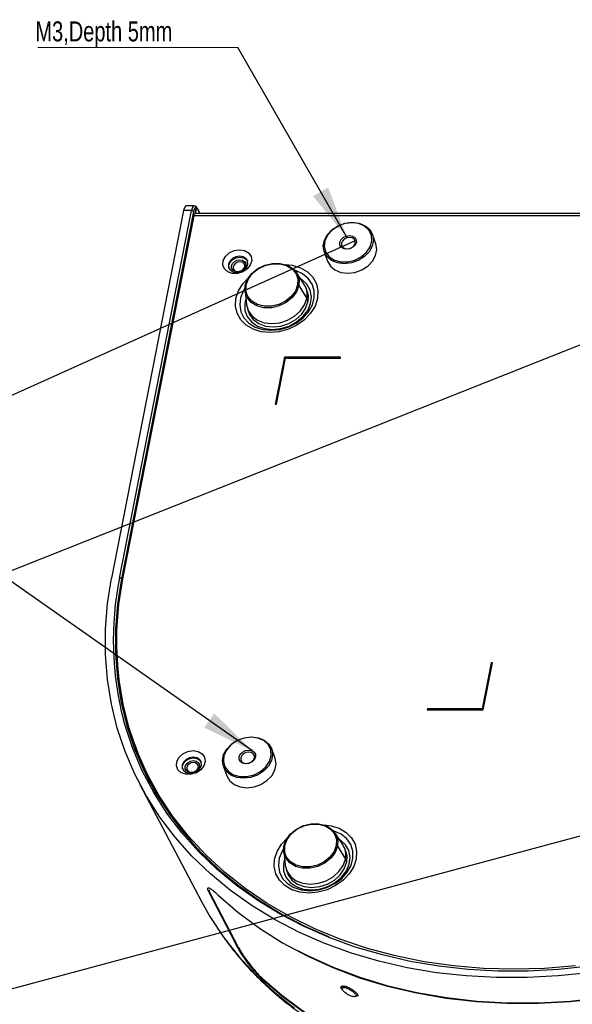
# Model space of a CAD drawing. Header units: millimetres. Extents: x 0 to 1100, y 0 to 813.
# Tile 16 of 24: x 576 to 673, y 152 to 324. Entities that reach past the tile are written whole.
import ezdxf

# ---------------------------------------------------------------- set-up
doc = ezdxf.new("R2010")
doc.units = ezdxf.units.MM
doc.styles.add('SLDTEXTSTYLE0', font='TXT', dxfattribs={"width": 0.75})
doc.dimstyles.new('SLDDIMSTYLE4', dxfattribs={"dimtxt": 0.18, "dimasz": 9.3, "dimexe": 0, "dimexo": 0.0625, "dimgap": 0, "dimtad": 0, "dimtih": 1, "dimtoh": 1, "dimdec": 0, "dimrnd": 1e-09, "dimzin": 0, "dimdsep": 46, "dimtxsty": 'Standard', "dimsah": 1, "dimcen": 0.09, "dimadec": 0, "dimazin": 0, "dimtfac": 9.3, "dimtdec": 0, "dimtofl": 0, "dimtmove": 0, "dimatfit": 3, "dimfxl": 1, "dimfrac": 2, "dimtolj": 1, "dimtzin": 0, "dimarcsym": 0})
doc.dimstyles.new('SLDDIMSTYLE5', dxfattribs={"dimtxt": 0.18, "dimasz": 9.3, "dimexe": 0, "dimexo": 0.0625, "dimgap": 0, "dimtad": 0, "dimtih": 1, "dimtoh": 1, "dimdec": 0, "dimrnd": 1e-09, "dimzin": 0, "dimdsep": 46, "dimtxsty": 'Standard', "dimblk1": 'NONE', "dimblk2": 'NONE', "dimsah": 1, "dimcen": 0.09, "dimadec": 0, "dimazin": 0, "dimtfac": 9.3, "dimtdec": 0, "dimtofl": 0, "dimtmove": 0, "dimatfit": 3, "dimldrblk": 'NONE', "dimfxl": 1, "dimfrac": 2, "dimtolj": 1, "dimtzin": 0, "dimarcsym": 0})

# ---------------------------------------------------------------- blocks, each defined once
blk = doc.blocks.new('_None')
blk = doc.blocks.new('SW_NOTE_0_2')
at = {"color": 0, "linetype": 'Continuous', "lineweight": 0}
blk.add_line((-35.02, 0), (0, 0), dxfattribs=at)
at = {"color": 0, "linetype": 'Continuous', "lineweight": 0, "insert": (-35.47, 4.56), "char_height": 3.5, "attachment_point": 1, "style": 'SLDTEXTSTYLE0'}
blk.add_mtext('M3,Depth 5mm', dxfattribs=at)

msp = doc.modelspace()

# ---------------------------------------------------------------- linework, layer by layer
at = {"color": 7, "linetype": 'Continuous', "lineweight": 25}
for p, q in [((606.649, 291.526), (605.279, 291.526)), ((604.782, 290.713), (592.16, 226.324)), ((593.54, 226.324), (606.162, 290.713)), ((606.509, 290.55), (593.887, 226.161)), ((606.162, 290.713), (604.782, 290.713)), ((607.016, 291.223), (606.814, 290.196)), ((770.689, 290.175), (606.818, 290.196)), ((607.028, 291.25), (606.822, 290.196)), ((606.823, 290.196), (607.024, 291.219)), ((607.024, 291.219), (607.028, 291.25)), ((607.688, 290.196), (607.27, 291.029)), ((594.14, 226.205), (606.605, 289.789)), ((770.475, 289.769), (606.605, 289.789)), ((638.488, 284.872), (637.89, 286.534)), ((629.423, 283.483), (630.021, 281.822)), ((625.883, 277.849), (624.561, 279.853)), ((615.545, 276.605), (615.804, 274.218)), ((624.99, 277.572), (626.362, 275.299)), ((626.45, 276.553), (626.236, 277.147)), ((626.362, 275.299), (626.576, 274.705)), ((615.981, 273.452), (616.195, 272.859)), ((622.463, 264.997), (620.854, 256.787)), ((622.474, 264.967), (620.87, 256.787)), ((621.046, 256.787), (622.624, 264.836)), ((632.296, 264.996), (622.463, 264.997)), ((622.474, 264.967), (622.463, 264.997)), ((632.291, 264.966), (622.474, 264.967)), ((622.624, 264.836), (632.265, 264.835)), ((632.265, 264.835), (632.296, 264.996)), ((620.854, 256.787), (621.046, 256.787)), ((658.727, 211.467), (657.15, 203.419)), ((658.738, 211.438), (657.16, 203.389)), ((657.311, 203.258), (658.92, 211.467)), ((658.92, 211.467), (658.727, 211.467)), ((658.738, 211.438), (658.727, 211.467)), ((658.914, 211.438), (658.738, 211.438)), ((647.509, 203.42), (647.478, 203.259)), ((647.478, 203.259), (657.311, 203.258)), ((647.52, 203.39), (647.494, 203.259)), ((657.15, 203.419), (647.509, 203.42)), ((647.52, 203.39), (647.509, 203.42)), ((657.16, 203.389), (647.52, 203.39)), ((657.16, 203.389), (657.15, 203.419)), ((596.115, 197.39), (596.329, 196.796)), ((596.136, 196.742), (596.141, 196.729)), ((620.817, 194.727), (620.219, 196.389)), ((611.751, 193.338), (612.35, 191.677)), ((597.12, 190.163), (607.909, 169.658)), ((632.664, 179.652), (631.342, 181.656)), ((622.325, 178.408), (622.585, 176.021)), ((631.771, 179.375), (633.143, 177.102)), ((633.23, 178.356), (633.016, 178.95)), ((633.143, 177.102), (633.357, 176.508)), ((622.762, 175.255), (622.975, 174.662)), ((609.248, 171.6), (609.099, 171.499)), ((609.099, 171.499), (613.085, 163.865)), ((614.326, 161.742), (609.374, 171.227)), ((609.374, 171.227), (609.374, 171.227)), ((613.121, 164.049), (613.085, 163.865)), ((613.085, 163.865), (613.183, 163.932)), ((613.085, 163.865), (614.196, 161.739))]:
    msp.add_line(p, q, dxfattribs=at)
at = {"color": 8, "linetype": 'Continuous', "lineweight": 25}
for p, q in [((607.643, 290.196), (607.284, 290.91)), ((594.064, 225.809), (593.887, 226.161)), ((614.196, 161.739), (614.293, 161.805)), ((618.653, 156.119), (618.554, 156.052))]:
    msp.add_line(p, q, dxfattribs=at)
at = {"color": 7, "linetype": 'Continuous', "lineweight": 25, "flags": 128}
for points in [[(606.605, 289.789), (606.639, 289.932), (606.679, 290.048), (606.725, 290.133), (606.775, 290.182), (606.818, 290.196)], [(634.366, 288.63), (635.56, 288.483), (636.599, 288.055), (637.4, 287.38), (637.897, 286.513), (638.051, 285.523), (637.849, 284.492), (637.307, 283.503), (636.47, 282.636), (635.404, 281.961), (634.197, 281.533), (632.946, 281.387), (631.753, 281.533), (630.713, 281.962), (629.913, 282.637), (629.415, 283.504), (629.261, 284.494), (629.463, 285.524), (630.005, 286.514), (630.842, 287.381), (631.908, 288.056), (633.115, 288.484), (634.366, 288.63)], [(634.292, 288.588), (633.04, 288.434), (631.839, 287.987), (630.795, 287.285), (630.002, 286.392), (629.53, 285.386), (629.421, 284.358), (629.684, 283.397), (630.296, 282.59), (631.204, 282.009), (632.325, 281.705), (633.56, 281.705), (634.801, 282.009), (635.936, 282.59), (636.864, 283.396), (637.504, 284.357), (637.798, 285.385), (637.72, 286.391), (637.277, 287.285), (636.509, 287.986), (635.484, 288.434), (634.292, 288.588)], [(630.021, 281.822), (630.511, 280.975), (631.312, 280.3), (632.351, 279.872), (633.545, 279.725), (634.796, 279.871), (636.003, 280.3), (637.068, 280.975), (637.906, 281.842), (638.448, 282.831), (638.65, 283.862), (638.496, 284.851), (638.488, 284.872)], [(633.85, 286.334), (634.385, 286.242), (634.803, 285.981), (635.04, 285.589), (635.06, 285.127), (634.859, 284.665), (634.469, 284.273), (633.948, 284.012), (633.377, 283.92), (632.841, 284.012), (632.424, 284.274), (632.187, 284.665), (632.167, 285.127), (632.368, 285.589), (632.758, 285.981), (633.279, 286.243), (633.85, 286.334)], [(633.864, 285.985), (633.388, 285.908), (632.954, 285.69), (632.629, 285.364), (632.462, 284.979), (632.478, 284.594), (632.675, 284.267), (633.023, 284.049), (633.47, 283.973), (633.946, 284.049), (634.38, 284.267), (634.705, 284.594), (634.872, 284.979), (634.856, 285.364), (634.658, 285.69), (634.31, 285.908), (633.864, 285.985)], [(614.586, 283.832), (615.464, 283.691), (616.168, 283.286), (616.603, 282.672), (616.71, 281.932), (616.475, 281.167), (615.929, 280.478), (615.147, 279.96), (614.233, 279.682), (613.312, 279.683), (612.508, 279.96), (611.929, 280.479), (611.653, 281.167), (611.718, 281.933), (612.115, 282.673), (612.791, 283.286), (613.653, 283.691), (614.586, 283.832)], [(614.616, 282.694), (613.949, 282.587), (613.342, 282.282), (612.887, 281.825), (612.653, 281.286), (612.675, 280.747), (612.951, 280.29), (613.439, 279.984), (614.064, 279.877), (614.73, 279.984), (615.337, 280.289), (615.793, 280.746), (616.027, 281.285), (616.004, 281.824), (615.728, 282.281), (615.24, 282.587), (614.616, 282.694)], [(612.721, 280.624), (612.703, 281.146), (612.937, 281.685), (613.392, 282.142), (613.999, 282.447), (614.666, 282.555), (615.291, 282.447), (615.778, 282.142), (616.009, 281.808)], [(614.638, 282.074), (615.102, 281.994), (615.464, 281.767), (615.669, 281.428), (615.686, 281.027), (615.512, 280.627), (615.174, 280.287), (614.723, 280.061), (614.228, 279.981), (613.764, 280.061), (613.401, 280.288), (613.196, 280.627), (613.179, 281.028), (613.353, 281.428), (613.691, 281.767), (614.143, 281.994), (614.638, 282.074)], [(614.652, 281.724), (614.252, 281.66), (613.887, 281.477), (613.614, 281.203), (613.474, 280.879), (613.487, 280.556), (613.653, 280.282), (613.946, 280.098), (614.32, 280.034), (614.72, 280.098), (615.085, 280.281), (615.358, 280.555), (615.498, 280.879), (615.485, 281.202), (615.319, 281.477), (615.027, 281.66), (614.652, 281.724)], [(615.589, 277.573), (615.996, 278.678), (616.751, 279.694), (617.793, 280.538), (619.037, 281.142), (620.382, 281.457), (621.72, 281.456), (622.942, 281.142), (623.949, 280.538), (624.66, 279.693), (625.016, 278.677), (624.99, 277.572)], [(615.744, 277.674), (616.134, 278.735), (616.858, 279.709), (617.858, 280.519), (619.051, 281.098), (620.342, 281.4), (621.626, 281.4), (622.798, 281.098), (623.764, 280.518), (624.446, 279.708), (624.753, 278.917)], [(620.375, 269.877), (621.844, 270.028), (623.279, 270.474), (624.592, 271.185), (625.699, 272.118), (626.531, 273.213), (627.036, 274.402), (627.181, 275.61), (626.959, 276.762), (626.382, 277.784), (625.488, 278.613), (625.298, 278.737)], [(624.99, 277.572), (624.583, 276.466), (623.828, 275.45), (622.786, 274.606), (621.542, 274.003), (620.197, 273.688), (618.859, 273.688), (617.637, 274.003), (616.63, 274.607), (615.92, 275.451), (615.563, 276.467), (615.589, 277.573)], [(615.589, 277.573), (615.59, 277.593), (615.597, 277.613), (615.61, 277.63), (615.628, 277.645), (615.652, 277.658), (615.679, 277.667), (615.71, 277.672), (615.744, 277.674)], [(624.763, 277.673), (624.372, 276.612), (623.648, 275.637), (622.649, 274.828), (621.455, 274.248), (620.164, 273.947), (618.881, 273.947), (617.708, 274.249), (616.742, 274.828), (616.06, 275.638), (615.807, 276.226)], [(626.45, 276.553), (626.62, 275.841), (626.576, 274.705)], [(615.689, 275.275), (615.49, 274.404), (615.528, 273.215), (615.931, 272.119), (616.672, 271.186), (617.706, 270.475), (618.967, 270.029), (620.375, 269.877)], [(615.804, 274.218), (615.811, 274.165), (616.128, 273.107), (616.785, 272.198), (617.737, 271.501), (618.918, 271.063), (620.248, 270.913), (621.638, 271.062), (622.991, 271.5), (624.216, 272.197), (625.229, 273.106), (625.961, 274.164), (626.362, 275.299)], [(616.195, 272.859), (616.342, 272.513), (616.999, 271.605), (617.95, 270.908), (619.132, 270.469), (620.462, 270.32), (621.851, 270.469), (623.204, 270.907), (624.429, 271.604), (625.442, 272.512), (626.175, 273.57), (626.576, 274.705)], [(675.868, 157.186), (670.423, 156.612), (665.001, 156.326), (659.625, 156.326), (654.316, 156.614), (649.096, 157.189), (643.987, 158.048), (639.009, 159.187), (634.184, 160.602), (629.531, 162.287), (625.068, 164.235), (620.816, 166.439), (616.79, 168.888), (613.007, 171.573), (609.484, 174.484), (606.233, 177.607), (603.27, 180.93), (600.606, 184.44), (598.252, 188.122), (596.217, 191.961), (594.51, 195.941), (593.139, 200.046), (592.108, 204.258), (591.421, 208.562), (591.083, 212.938), (591.093, 217.369), (591.453, 221.837), (592.16, 226.324)], [(593.887, 226.161), (593.194, 221.764), (592.841, 217.385), (592.831, 213.042), (593.163, 208.752), (593.835, 204.535), (594.846, 200.406), (596.19, 196.382), (597.863, 192.482), (599.857, 188.719), (602.165, 185.11), (604.776, 181.67), (607.68, 178.413), (610.866, 175.352), (614.319, 172.5), (618.027, 169.868), (621.972, 167.467), (626.141, 165.308), (630.205, 163.522)], [(673.475, 158.372), (668.054, 157.934), (662.666, 157.789), (657.336, 157.936), (652.086, 158.375), (646.939, 159.105), (641.916, 160.122), (637.04, 161.422), (632.331, 163), (627.81, 164.848), (623.495, 166.958), (619.405, 169.323), (615.558, 171.931), (611.97, 174.771), (608.656, 177.832), (605.632, 181.099), (602.909, 184.56), (600.499, 188.199), (598.413, 192.001), (596.659, 195.949), (595.245, 200.026), (594.178, 204.216), (593.461, 208.5), (593.098, 212.859), (593.091, 217.276), (593.439, 221.731), (594.14, 226.205)], [(675.871, 158.323), (670.516, 157.759), (665.183, 157.477), (659.895, 157.478), (654.673, 157.761), (649.539, 158.327), (644.514, 159.171), (639.619, 160.292), (634.873, 161.683), (630.296, 163.341), (625.907, 165.257), (621.724, 167.424), (617.764, 169.833), (614.044, 172.474), (610.579, 175.336), (607.382, 178.408), (604.468, 181.677), (601.847, 185.129), (599.532, 188.75), (597.53, 192.526), (595.852, 196.441), (594.503, 200.478), (594.227, 201.469)], [(616.695, 198.485), (617.889, 198.338), (618.928, 197.91), (619.729, 197.235), (620.226, 196.368), (620.38, 195.378), (620.178, 194.347), (619.636, 193.358), (618.799, 192.491), (617.733, 191.816), (616.526, 191.388), (615.275, 191.242), (614.082, 191.388), (613.042, 191.817), (612.242, 192.492), (611.744, 193.359), (611.59, 194.349), (611.792, 195.379), (612.334, 196.369), (613.171, 197.236), (614.237, 197.911), (615.444, 198.339), (616.695, 198.485)], [(616.621, 198.443), (615.369, 198.289), (614.168, 197.842), (613.124, 197.14), (612.331, 196.247), (611.859, 195.241), (611.75, 194.212), (612.013, 193.252), (612.625, 192.445), (613.532, 191.864), (614.654, 191.56), (615.889, 191.56), (617.13, 191.864), (618.265, 192.445), (619.193, 193.251), (619.833, 194.211), (620.127, 195.24), (620.049, 196.246), (619.606, 197.14), (618.838, 197.841), (617.813, 198.289), (616.621, 198.443)], [(606.451, 196.101), (607.328, 195.959), (608.032, 195.554), (608.467, 194.94), (608.574, 194.201), (608.339, 193.435), (607.793, 192.747), (607.011, 192.229), (606.098, 191.951), (605.177, 191.951), (604.372, 192.229), (603.793, 192.747), (603.517, 193.436), (603.582, 194.201), (603.98, 194.941), (604.655, 195.555), (605.518, 195.959), (606.451, 196.101)], [(606.48, 194.962), (605.813, 194.855), (605.206, 194.55), (604.751, 194.093), (604.517, 193.554), (604.54, 193.015), (604.816, 192.558), (605.303, 192.253), (605.928, 192.145), (606.595, 192.253), (607.202, 192.558), (607.657, 193.015), (607.891, 193.554), (607.868, 194.093), (607.592, 194.55), (607.105, 194.855), (606.48, 194.962)], [(616.179, 196.189), (616.714, 196.097), (617.132, 195.836), (617.369, 195.444), (617.388, 194.982), (617.188, 194.52), (616.798, 194.128), (616.277, 193.867), (615.706, 193.775), (615.17, 193.867), (614.752, 194.129), (614.516, 194.52), (614.496, 194.982), (614.697, 195.444), (615.087, 195.836), (615.608, 196.098), (616.179, 196.189)], [(616.193, 195.84), (615.717, 195.763), (615.283, 195.545), (614.958, 195.219), (614.791, 194.834), (614.807, 194.449), (615.004, 194.122), (615.352, 193.904), (615.799, 193.828), (616.275, 193.904), (616.708, 194.122), (617.034, 194.449), (617.201, 194.834), (617.185, 195.219), (616.987, 195.545), (616.639, 195.763), (616.193, 195.84)], [(604.585, 192.892), (604.567, 193.415), (604.801, 193.954), (605.257, 194.411), (605.864, 194.716), (606.53, 194.823), (607.155, 194.716), (607.642, 194.41), (607.873, 194.076)], [(606.092, 192.249), (605.628, 192.329), (605.266, 192.556), (605.061, 192.896), (605.044, 193.296), (605.218, 193.696), (605.556, 194.036), (606.007, 194.263), (606.502, 194.342), (606.966, 194.262), (607.328, 194.036), (607.533, 193.696), (607.55, 193.296), (607.376, 192.895), (607.038, 192.556), (606.587, 192.329), (606.092, 192.249)], [(606.185, 192.302), (606.585, 192.367), (606.949, 192.55), (607.222, 192.824), (607.363, 193.147), (607.349, 193.471), (607.183, 193.745), (606.891, 193.928), (606.516, 193.993), (606.116, 193.928), (605.752, 193.745), (605.479, 193.471), (605.338, 193.148), (605.352, 192.824), (605.518, 192.55), (605.81, 192.367), (606.185, 192.302)], [(612.35, 191.677), (612.84, 190.83), (613.641, 190.155), (614.68, 189.727), (615.874, 189.58), (617.125, 189.726), (618.332, 190.155), (619.397, 190.829), (620.235, 191.697), (620.777, 192.686), (620.979, 193.717), (620.825, 194.706), (620.817, 194.727)], [(622.37, 179.376), (622.777, 180.481), (623.532, 181.497), (624.574, 182.341), (625.817, 182.945), (627.163, 183.26), (628.501, 183.259), (629.723, 182.945), (630.73, 182.341), (631.44, 181.496), (631.797, 180.48), (631.771, 179.375)], [(622.524, 179.477), (622.915, 180.538), (623.639, 181.512), (624.638, 182.322), (625.832, 182.901), (627.123, 183.203), (628.406, 183.203), (629.579, 182.901), (630.545, 182.321), (631.227, 181.511), (631.534, 180.72)], [(622.37, 179.376), (622.371, 179.396), (622.377, 179.416), (622.39, 179.433), (622.409, 179.448), (622.432, 179.461), (622.46, 179.47), (622.491, 179.475), (622.524, 179.477)], [(631.543, 179.476), (631.153, 178.415), (630.429, 177.44), (629.429, 176.631), (628.236, 176.051), (626.945, 175.75), (625.661, 175.75), (624.489, 176.052), (623.523, 176.631), (622.841, 177.441), (622.587, 178.029)], [(627.156, 171.68), (628.624, 171.831), (630.06, 172.277), (631.372, 172.988), (632.479, 173.921), (633.311, 175.016), (633.816, 176.205), (633.962, 177.413), (633.74, 178.565), (633.163, 179.587), (632.269, 180.416), (632.078, 180.54)], [(631.771, 179.375), (631.363, 178.269), (630.608, 177.253), (629.567, 176.409), (628.323, 175.806), (626.978, 175.491), (625.64, 175.491), (624.418, 175.806), (623.411, 176.41), (622.7, 177.254), (622.344, 178.27), (622.37, 179.376)], [(633.23, 178.356), (633.4, 177.644), (633.357, 176.508)], [(622.47, 177.078), (622.27, 176.207), (622.309, 175.018), (622.712, 173.922), (623.453, 172.989), (624.487, 172.278), (625.747, 171.832), (627.156, 171.68)], [(622.585, 176.021), (622.591, 175.968), (622.909, 174.91), (623.566, 174.001), (624.517, 173.304), (625.699, 172.866), (627.029, 172.716), (628.418, 172.865), (629.771, 173.303), (630.996, 174), (632.009, 174.909), (632.741, 175.967), (633.143, 177.102)], [(622.975, 174.662), (623.123, 174.316), (623.779, 173.408), (624.731, 172.711), (625.912, 172.272), (627.243, 172.123), (628.632, 172.272), (629.985, 172.71), (631.21, 173.407), (632.223, 174.315), (632.955, 175.373), (633.357, 176.508)], [(610.792, 170.838), (614.299, 167.798), (618.083, 164.991), (622.126, 162.429), (626.413, 160.122), (630.923, 158.082), (635.637, 156.315), (640.535, 154.832), (645.595, 153.637), (650.796, 152.736), (656.115, 152.132), (661.529, 151.83), (667.013, 151.829), (672.545, 152.13), (678.1, 152.732), (683.654, 153.632), (689.183, 154.825), (694.662, 156.308), (700.069, 158.073), (705.379, 160.112), (710.569, 162.418), (715.617, 164.979), (720.501, 167.785), (725.199, 170.823)], [(725.093, 170.781), (720.404, 167.754), (715.53, 164.958), (710.493, 162.406), (705.315, 160.11), (700.017, 158.078), (694.624, 156.319), (689.158, 154.842), (683.643, 153.653), (678.103, 152.757), (672.562, 152.158), (667.045, 151.857), (661.574, 151.858), (656.174, 152.16), (650.869, 152.76), (645.681, 153.658), (640.632, 154.849), (635.746, 156.327), (631.042, 158.086), (626.541, 160.12), (624.943, 160.933)], [(607.909, 169.658), (609.401, 167.015), (611.776, 163.43)], [(729.467, 156.038), (724.907, 153.105), (720.17, 150.396), (715.274, 147.924), (710.243, 145.699), (705.096, 143.73), (699.857, 142.027), (694.548, 140.597), (689.191, 139.445), (683.811, 138.577), (678.43, 137.996), (673.072, 137.706), (667.759, 137.706), (662.515, 137.998), (657.362, 138.58), (652.322, 139.45), (647.418, 140.603), (642.67, 142.034), (638.098, 143.739), (633.724, 145.708), (629.565, 147.934), (625.639, 150.408), (621.963, 153.118), (618.554, 156.052)], [(618.6, 156.168), (622.006, 153.237), (625.677, 150.529), (629.599, 148.058), (633.754, 145.834), (638.124, 143.866), (642.691, 142.164), (647.434, 140.733), (652.333, 139.581), (657.368, 138.712), (662.516, 138.131), (667.755, 137.84), (673.062, 137.839), (678.415, 138.129), (683.791, 138.709), (689.166, 139.576), (694.517, 140.727), (699.82, 142.156), (705.054, 143.858), (710.196, 145.824), (715.223, 148.047), (720.113, 150.517), (724.846, 153.224), (729.4, 156.154)]]:
    msp.add_lwpolyline(points, dxfattribs=at)
at = {"color": 8, "linetype": 'Continuous', "lineweight": 25, "flags": 128}
for points in [[(622.618, 281.26), (623.839, 281.117), (625.264, 280.676), (626.479, 279.965), (627.426, 279.02), (628.056, 277.888), (628.337, 276.627), (628.256, 275.299), (627.817, 273.971), (627.041, 272.71), (625.967, 271.578), (624.65, 270.633), (623.156, 269.923), (621.558, 269.482), (619.939, 269.332), (618.377, 269.482), (616.953, 269.923), (615.737, 270.635), (614.791, 271.58), (614.161, 272.711), (613.88, 273.973), (613.961, 275.3), (614.4, 276.628), (615.176, 277.89), (616.144, 278.928)], [(620.113, 269.727), (621.632, 269.873), (623.127, 270.301), (624.517, 270.99), (625.726, 271.901), (626.689, 272.987), (627.355, 274.188), (627.688, 275.439), (627.669, 276.673), (627.3, 277.824), (626.6, 278.83), (625.608, 279.636), (624.377, 280.198), (624.266, 280.233)], [(624.753, 278.917), (624.788, 278.734), (624.763, 277.673)], [(615.53, 277.086), (615.28, 276.675), (614.777, 275.44), (614.619, 274.189), (614.815, 272.988), (615.352, 271.903), (616.204, 270.991), (617.323, 270.302), (618.65, 269.873), (620.113, 269.727)], [(615.807, 276.226), (615.718, 276.613), (615.744, 277.674)], [(629.399, 183.063), (630.62, 182.92), (632.044, 182.479), (633.26, 181.768), (634.207, 180.823), (634.836, 179.691), (635.118, 178.43), (635.037, 177.102), (634.597, 175.774), (633.821, 174.513), (632.748, 173.381), (631.431, 172.436), (629.936, 171.726), (628.339, 171.285), (626.719, 171.135), (625.158, 171.285), (623.734, 171.726), (622.518, 172.438), (621.571, 173.383), (620.942, 174.514), (620.66, 175.776), (620.741, 177.103), (621.181, 178.431), (621.957, 179.693), (622.925, 180.731)], [(626.893, 171.53), (628.413, 171.676), (629.908, 172.104), (631.297, 172.793), (632.506, 173.704), (633.47, 174.79), (634.136, 175.991), (634.468, 177.242), (634.449, 178.476), (634.08, 179.627), (633.381, 180.633), (632.389, 181.439), (631.157, 182.001), (631.046, 182.036)], [(622.587, 178.029), (622.499, 178.416), (622.524, 179.477)], [(631.534, 180.72), (631.569, 180.537), (631.543, 179.476)], [(622.311, 178.889), (622.061, 178.478), (621.558, 177.243), (621.4, 175.992), (621.595, 174.791), (622.133, 173.706), (622.985, 172.794), (624.104, 172.105), (625.431, 171.676), (626.893, 171.53)], [(611.776, 163.43), (611.777, 163.428), (614.461, 160.017), (617.443, 156.796), (620.709, 153.779), (624.246, 150.979)]]:
    msp.add_lwpolyline(points, dxfattribs=at)
at = {"color": 7, "linetype": 'Continuous', "lineweight": 25}
for centre, radius, start, end in [((606.187, 290.314), 0.399, 36.2291, 93.52535), ((623.063, 275.999), 3.373, 348.01689, 33.26594), ((624.777, 277.398), 0.275, 39.10552, 92.89423), ((593.565, 225.925), 0.399, 36.2291, 93.52535), ((644.964, 214.337), 51.898, 180.78972, 207.38638), ((645.397, 214.387), 52.326, 181.26817, 199.72263), ((645.967, 214.842), 52.816, 199.97822, 224.12268), ((631.557, 179.201), 0.275, 39.10552, 92.89423), ((629.844, 177.802), 3.373, 348.01689, 33.26594)]:
    msp.add_arc(centre, radius, start, end, dxfattribs=at)
at = {"color": 8, "linetype": 'Continuous', "lineweight": 25}
for centre, radius, start, end in [((607.105, 290.949), 0.183, 347.79242, 26.03353), ((647.378, 215.374), 54.94, 168.50435, 194.66142)]:
    msp.add_arc(centre, radius, start, end, dxfattribs=at)
at = {"color": 7, "linetype": 'Continuous', "lineweight": 25}
for centre, major_axis, ratio, start_param, end_param in [((605.379, 289.526), (-0.112, 2), 0.3326528, 6.2644593, 7.1999431), ((606.733, 289.526), (-0.095, 2), 0.3227548, 6.0440592, 7.2033387), ((607.016, 289.542), (-0.095, 1.7), 0.3326528, 6.1163856, 7.1999431), ((607.016, 289.542), (-0.095, 1.7), 0.3326528, 5.6291468, 6.1017524)]:
    msp.add_ellipse(centre, major_axis=major_axis, ratio=ratio, start_param=start_param, end_param=end_param, dxfattribs=at)
for points, knots in [([(606.794, 291.476), (606.824, 291.474), (606.883, 291.469), (606.955, 291.43), (607.006, 291.372), (607.029, 291.309), (607.028, 291.266), (607.028, 291.25)], [0, 0, 0, 0, 0.2103328, 0.4205906, 0.6336852, 0.8603105, 1, 1, 1, 1]), ([(607.028, 291.25), (607.026, 291.246), (607.022, 291.241), (607.017, 291.231), (607.016, 291.225), (607.016, 291.223)], [0, 0, 0, 0, 0.53813991, 0.8885932, 1, 1, 1, 1]), ([(609.099, 171.499), (609.041, 171.693), (608.923, 172.082), (609.215, 172.097), (609.824, 171.711), (610.468, 171.13), (610.792, 170.838)], [0, 0, 0, 0, 0.249855, 0.4997537, 0.7484541, 1, 1, 1, 1]), ([(609.23, 171.701), (609.232, 171.638), (609.235, 171.532), (609.334, 171.315), (609.374, 171.227)], [0, 0, 0, 0, 0.59654403, 1, 1, 1, 1]), ([(611.913, 163.262), (612.527, 162.422), (613.953, 160.474), (616.498, 157.611), (619.495, 154.662), (622.481, 152.087), (624.563, 150.592), (625.475, 149.937)], [0, 0, 0, 0, 0.1667134, 0.3867508, 0.6071028, 0.8278043, 1, 1, 1, 1]), ([(618.554, 156.052), (618.199, 156.403), (617.489, 157.104), (616.368, 158.459), (615.356, 159.835), (614.617, 160.972), (614.315, 161.522), (614.196, 161.739)], [0, 0, 0, 0, 0.2149844, 0.4299633, 0.6450666, 0.8603335, 1, 1, 1, 1]), ([(614.326, 161.742), (614.516, 161.402), (614.898, 160.722), (615.803, 159.396), (616.842, 158.045), (617.817, 156.926), (618.38, 156.381), (618.6, 156.168)], [0, 0, 0, 0, 0.2156, 0.4312068, 0.6466327, 0.8618408, 1, 1, 1, 1]), ([(632.599, 154.165), (632.53, 154.262), (632.393, 154.456), (632.357, 154.679), (632.454, 154.827), (632.696, 154.883), (633.081, 154.83), (633.585, 154.657), (634.139, 154.376), (634.648, 154.032), (635.037, 153.683), (635.264, 153.377), (635.351, 153.168), (635.319, 153.094), (635.31, 153.075)], [0, 0, 0, 0, 0.0785958, 0.15712, 0.2377794, 0.3252987, 0.4210807, 0.5231238, 0.6258419, 0.7228169, 0.8111142, 0.8925808, 0.9714662, 1, 1, 1, 1]), ([(632.594, 154.294), (632.567, 154.331), (632.468, 154.471), (632.457, 154.667), (632.562, 154.828), (632.752, 154.842), (632.831, 154.848)], [0, 0, 0, 0, 0.1131725, 0.4206089, 0.7572649, 1, 1, 1, 1]), ([(634.405, 153.922), (634.304, 153.995), (634.085, 154.156), (633.702, 154.365), (633.3, 154.532), (632.932, 154.619), (632.663, 154.602), (632.543, 154.475), (632.582, 154.267), (632.746, 154.021), (632.955, 153.81), (633.212, 153.595), (633.524, 153.379), (633.938, 153.159), (634.343, 153.01), (634.691, 152.957), (634.921, 153.016), (634.995, 153.175), (634.917, 153.399), (634.719, 153.658), (634.512, 153.832), (634.405, 153.922)], [0, 0, 0, 0, 0.0441337, 0.0960667, 0.1524665, 0.2128049, 0.2744564, 0.3333811, 0.3867496, 0.4351361, 0.481523, 0.5028626, 0.5575271, 0.6120773, 0.6704495, 0.731637, 0.7921968, 0.8488663, 0.9005521, 0.9486303, 1, 1, 1, 1]), ([(635.244, 153.271), (635.23, 153.22), (635.195, 153.095), (635.047, 153.024), (634.906, 153.037), (634.9, 153.037)], [0, 0, 0, 0, 0.3951535, 0.9738579, 1, 1, 1, 1])]:
    msp.add_open_spline(points, degree=3, knots=knots, dxfattribs=at)

# ---------------------------------------------------------------- block references
at = {"color": 7, "linetype": 'Continuous', "lineweight": 0}
msp.add_blockref('SW_NOTE_0_2', (614.263, 319.284), dxfattribs=at)

# ---------------------------------------------------------------- leaders
for points in [[(633.433, 285.922), (614.263, 319.284)], [(616.873, 196.026), (569.818, 229.034)]]:
    msp.add_leader(points, dimstyle='SLDDIMSTYLE4', dxfattribs=at)
at = {"color": 7, "linetype": 'Continuous', "lineweight": 0, "has_arrowhead": 0}
for points in [[(798.779, 316.462), (0, 0)], [(634.843, 285.402), (0, 0)], [(722.927, 194.179), (0, 0)]]:
    msp.add_leader(points, dimstyle='SLDDIMSTYLE5', dxfattribs=at)

doc.saveas('drawing.dxf')
